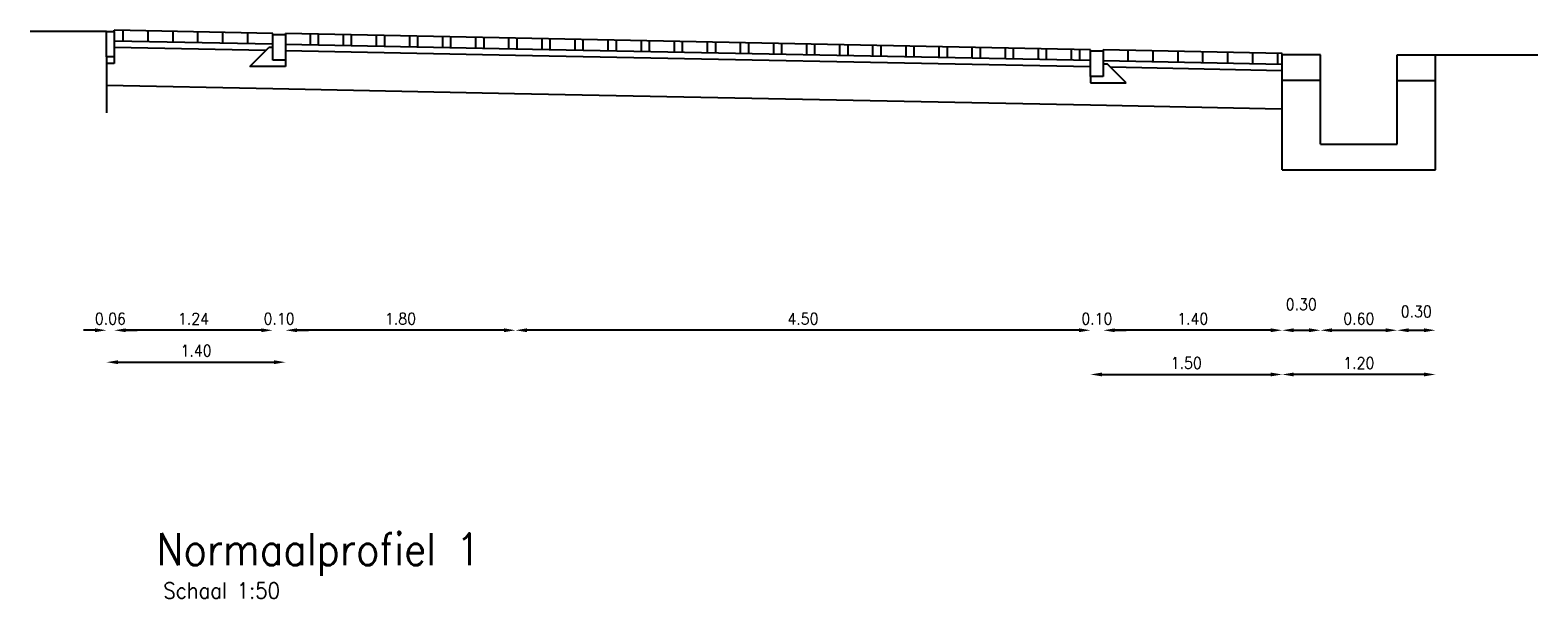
# Model space of a CAD drawing. Header units: metres. Extents: x -47485 to 186063, y 37957 to 328433.
# Tile 1 of 9: x 182859.5 to 182871.3, y 326509.34 to 326513.8. Entities that reach past the tile are written whole.
import ezdxf

# ---------------------------------------------------------------- set-up
doc = ezdxf.new("R2010")
doc.units = ezdxf.units.M
doc.header["$LTSCALE"] = 0.2
doc.layers.add('Z_ZZZ_T_T25_TEKST', color=7, linetype='Continuous')
doc.layers.add('Z_ZZZ_T_T50_TEKST', color=4, linetype='Continuous')
doc.styles.add('ROMANS', font='romans.shx', dxfattribs={"width": 0.9})
doc.styles.add('ROMANS1_50_25', font='romans.shx', dxfattribs={"width": 0.9, "height": 0.125})
doc.styles.add('ROMANS1_50_50', font='romans.shx', dxfattribs={"width": 0.9, "height": 0.25})
doc.dimstyles.new('1_50', dxfattribs={"dimscale": 0.05, "dimtxt": 1.8, "dimasz": 1.8, "dimexe": 1.8, "dimexo": 0.625, "dimgap": 0.9, "dimtad": 1, "dimlfac": -1, "dimzin": 0, "dimdsep": 46, "dimtxsty": 'ROMANS', "dimcen": 0.9, "dimse1": 1, "dimse2": 1, "dimadec": 0, "dimazin": 0, "dimtfac": 1, "dimtix": 1, "dimtofl": 0, "dimtmove": 2, "dimatfit": 3, "dimfxl": 1, "dimtolj": 1, "dimtzin": 0, "dimarcsym": 0})

# ---------------------------------------------------------------- blocks, each defined once
blk = doc.blocks.new('6x20')
for p, q in [((-0.06, 0), (0, 0)), ((-0.06, -0.2), (-0.06, 0)), ((0, 0), (0, -0.2)), ((0, -0.2), (-0.06, -0.2))]:
    blk.add_line(p, q)
blk = doc.blocks.new('10x20')
for p, q in [((-0.1, 0), (0, 0)), ((-0.1, -0.2), (-0.1, 0)), ((0, 0), (0, -0.2)), ((0, -0.2), (-0.1, -0.2))]:
    blk.add_line(p, q)
blk = doc.blocks.new('*D2')
at = {"color": 0, "lineweight": -2, "transparency": 16777216}
blk.add_line((182870.41, 326511.101), (182869.39, 326511.101), dxfattribs=at)
at = {"color": 0, "transparency": 16777216}
for points in [[(182869.39, 326511.116), (182869.39, 326511.086), (182869.3, 326511.101)], [(182870.41, 326511.116), (182870.41, 326511.086), (182870.5, 326511.101)]]:
    blk.add_solid(points, dxfattribs=at)
at = {"layer": 'Defpoints', "color": 0, "transparency": 16777216}
for p in [(182869.3, 326512.704), (182870.5, 326512.704), (182869.3, 326511.101)]:
    blk.add_point(p, dxfattribs=at)
at = {"color": 0, "transparency": 16777216, "insert": (182869.9, 326511.191), "char_height": 0.09, "attachment_point": 5, "style": 'ROMANS'}
blk.add_mtext('\\A1;1.20', dxfattribs=at)
blk = doc.blocks.new('*D3')
at = {"color": 0, "lineweight": -2, "transparency": 16777216}
blk.add_line((182869.21, 326511.447), (182867.99, 326511.447), dxfattribs=at)
at = {"color": 0, "transparency": 16777216}
for points in [[(182867.99, 326511.462), (182867.99, 326511.432), (182867.9, 326511.447)], [(182869.21, 326511.462), (182869.21, 326511.432), (182869.3, 326511.447)]]:
    blk.add_solid(points, dxfattribs=at)
at = {"layer": 'Defpoints', "color": 0, "transparency": 16777216}
for p in [(182867.9, 326513.642), (182869.3, 326512.704), (182867.9, 326511.447)]:
    blk.add_point(p, dxfattribs=at)
at = {"color": 0, "transparency": 16777216, "insert": (182868.6, 326511.537), "char_height": 0.09, "attachment_point": 5, "style": 'ROMANS'}
blk.add_mtext('\\A1;1.40', dxfattribs=at)
blk = doc.blocks.new('*D4')
at = {"color": 0, "lineweight": -2, "transparency": 16777216}
for p, q in [((182867.71, 326511.447), (182867.62, 326511.447)), ((182867.99, 326511.447), (182868.08, 326511.447))]:
    blk.add_line(p, q, dxfattribs=at)
at = {"color": 0, "transparency": 16777216}
for points in [[(182867.71, 326511.462), (182867.71, 326511.432), (182867.8, 326511.447)], [(182867.99, 326511.462), (182867.99, 326511.432), (182867.9, 326511.447)]]:
    blk.add_solid(points, dxfattribs=at)
at = {"layer": 'Defpoints', "color": 0, "transparency": 16777216}
for p in [(182867.8, 326513.639), (182867.9, 326513.642), (182867.8, 326511.447)]:
    blk.add_point(p, dxfattribs=at)
at = {"color": 0, "transparency": 16777216, "insert": (182867.85, 326511.537), "char_height": 0.09, "attachment_point": 5, "style": 'ROMANS'}
blk.add_mtext('\\A1;0.10', dxfattribs=at)
blk = doc.blocks.new('*D5')
at = {"color": 0, "lineweight": -2, "transparency": 16777216}
blk.add_line((182867.71, 326511.447), (182863.39, 326511.447), dxfattribs=at)
at = {"color": 0, "transparency": 16777216}
for points in [[(182863.39, 326511.462), (182863.39, 326511.432), (182863.3, 326511.447)], [(182867.71, 326511.462), (182867.71, 326511.432), (182867.8, 326511.447)]]:
    blk.add_solid(points, dxfattribs=at)
at = {"layer": 'Defpoints', "color": 0, "transparency": 16777216}
for p in [(182863.3, 326513.734), (182867.8, 326513.639), (182863.3, 326511.447)]:
    blk.add_point(p, dxfattribs=at)
at = {"color": 0, "transparency": 16777216, "insert": (182865.55, 326511.537), "char_height": 0.09, "attachment_point": 5, "style": 'ROMANS'}
blk.add_mtext('\\A1;4.50', dxfattribs=at)
blk = doc.blocks.new('*D6')
at = {"color": 0, "lineweight": -2, "transparency": 16777216}
blk.add_line((182863.21, 326511.447), (182861.59, 326511.447), dxfattribs=at)
at = {"color": 0, "transparency": 16777216}
for points in [[(182861.59, 326511.462), (182861.59, 326511.432), (182861.5, 326511.447)], [(182863.21, 326511.462), (182863.21, 326511.432), (182863.3, 326511.447)]]:
    blk.add_solid(points, dxfattribs=at)
at = {"layer": 'Defpoints', "color": 0, "transparency": 16777216}
for p in [(182861.5, 326513.762), (182863.3, 326513.734), (182861.5, 326511.447)]:
    blk.add_point(p, dxfattribs=at)
at = {"color": 0, "transparency": 16777216, "insert": (182862.4, 326511.537), "char_height": 0.09, "attachment_point": 5, "style": 'ROMANS'}
blk.add_mtext('\\A1;1.80', dxfattribs=at)
blk = doc.blocks.new('*D7')
at = {"color": 0, "lineweight": -2, "transparency": 16777216}
for p, q in [((182861.31, 326511.447), (182861.22, 326511.447)), ((182861.59, 326511.447), (182861.68, 326511.447))]:
    blk.add_line(p, q, dxfattribs=at)
at = {"color": 0, "transparency": 16777216}
for points in [[(182861.31, 326511.462), (182861.31, 326511.432), (182861.4, 326511.447)], [(182861.59, 326511.462), (182861.59, 326511.432), (182861.5, 326511.447)]]:
    blk.add_solid(points, dxfattribs=at)
at = {"layer": 'Defpoints', "color": 0, "transparency": 16777216}
for p in [(182861.4, 326513.767), (182861.5, 326513.762), (182861.4, 326511.447)]:
    blk.add_point(p, dxfattribs=at)
at = {"color": 0, "transparency": 16777216, "insert": (182861.45, 326511.537), "char_height": 0.09, "attachment_point": 5, "style": 'ROMANS'}
blk.add_mtext('\\A1;0.10', dxfattribs=at)
blk = doc.blocks.new('*D8')
at = {"color": 0, "lineweight": -2, "transparency": 16777216}
blk.add_line((182861.31, 326511.447), (182860.25, 326511.447), dxfattribs=at)
at = {"color": 0, "transparency": 16777216}
for points in [[(182860.25, 326511.462), (182860.25, 326511.432), (182860.16, 326511.447)], [(182861.31, 326511.462), (182861.31, 326511.432), (182861.4, 326511.447)]]:
    blk.add_solid(points, dxfattribs=at)
at = {"layer": 'Defpoints', "color": 0, "transparency": 16777216}
for p in [(182860.16, 326513.787), (182861.4, 326513.767), (182860.16, 326511.447)]:
    blk.add_point(p, dxfattribs=at)
at = {"color": 0, "transparency": 16777216, "insert": (182860.78, 326511.537), "char_height": 0.09, "attachment_point": 5, "style": 'ROMANS'}
blk.add_mtext('\\A1;1.24', dxfattribs=at)
blk = doc.blocks.new('*D9')
at = {"color": 0, "lineweight": -2, "transparency": 16777216}
for p, q in [((182860.01, 326511.447), (182859.92, 326511.447)), ((182860.25, 326511.447), (182860.34, 326511.447))]:
    blk.add_line(p, q, dxfattribs=at)
at = {"color": 0, "transparency": 16777216}
for points in [[(182860.01, 326511.462), (182860.01, 326511.432), (182860.1, 326511.447)], [(182860.25, 326511.462), (182860.25, 326511.432), (182860.16, 326511.447)]]:
    blk.add_solid(points, dxfattribs=at)
at = {"layer": 'Defpoints', "color": 0, "transparency": 16777216}
for p in [(182860.1, 326513.787), (182860.16, 326513.787), (182860.1, 326511.447)]:
    blk.add_point(p, dxfattribs=at)
at = {"color": 0, "transparency": 16777216, "insert": (182860.13, 326511.537), "char_height": 0.09, "attachment_point": 5, "style": 'ROMANS'}
blk.add_mtext('\\A1;0.06', dxfattribs=at)
blk = doc.blocks.new('*D10')
at = {"color": 0, "lineweight": -2, "transparency": 16777216}
blk.add_line((182860.19, 326511.197), (182861.41, 326511.197), dxfattribs=at)
at = {"color": 0, "transparency": 16777216}
for points in [[(182860.19, 326511.212), (182860.19, 326511.182), (182860.1, 326511.197)], [(182861.41, 326511.212), (182861.41, 326511.182), (182861.5, 326511.197)]]:
    blk.add_solid(points, dxfattribs=at)
at = {"layer": 'Defpoints', "color": 0, "transparency": 16777216}
for p in [(182861.5, 326513.635), (182860.1, 326513.587), (182861.5, 326511.197)]:
    blk.add_point(p, dxfattribs=at)
at = {"color": 0, "transparency": 16777216, "insert": (182860.8, 326511.287), "char_height": 0.09, "attachment_point": 5, "style": 'ROMANS'}
blk.add_mtext('\\A1;1.40', dxfattribs=at)
blk = doc.blocks.new('*D11')
at = {"color": 0, "lineweight": -2, "transparency": 16777216}
blk.add_line((182867.89, 326511.101), (182869.21, 326511.101), dxfattribs=at)
at = {"color": 0, "transparency": 16777216}
for points in [[(182867.89, 326511.116), (182867.89, 326511.086), (182867.8, 326511.101)], [(182869.21, 326511.116), (182869.21, 326511.086), (182869.3, 326511.101)]]:
    blk.add_solid(points, dxfattribs=at)
at = {"layer": 'Defpoints', "color": 0, "transparency": 16777216}
for p in [(182867.8, 326513.634), (182869.3, 326513.634), (182869.3, 326511.101)]:
    blk.add_point(p, dxfattribs=at)
at = {"color": 0, "transparency": 16777216, "insert": (182868.55, 326511.191), "char_height": 0.09, "attachment_point": 5, "style": 'ROMANS'}
blk.add_mtext('\\A1;1.50', dxfattribs=at)
blk = doc.blocks.new('*D12')
at = {"color": 0, "lineweight": -2, "transparency": 16777216}
blk.add_line((182869.39, 326511.447), (182869.51, 326511.447), dxfattribs=at)
at = {"color": 0, "transparency": 16777216}
for points in [[(182869.39, 326511.462), (182869.39, 326511.432), (182869.3, 326511.447)], [(182869.51, 326511.462), (182869.51, 326511.432), (182869.6, 326511.447)]]:
    blk.add_solid(points, dxfattribs=at)
at = {"layer": 'Defpoints', "color": 0, "transparency": 16777216}
for p in [(182869.6, 326512.904), (182869.3, 326512.704), (182869.6, 326511.447)]:
    blk.add_point(p, dxfattribs=at)
at = {"color": 0, "transparency": 16777216, "insert": (182869.45, 326511.65), "char_height": 0.09, "attachment_point": 5, "style": 'ROMANS'}
blk.add_mtext('\\A1;0.30', dxfattribs=at)
blk = doc.blocks.new('*D13')
at = {"color": 0, "lineweight": -2, "transparency": 16777216}
blk.add_line((182869.69, 326511.447), (182870.11, 326511.447), dxfattribs=at)
at = {"color": 0, "transparency": 16777216}
for points in [[(182869.69, 326511.462), (182869.69, 326511.432), (182869.6, 326511.447)], [(182870.11, 326511.462), (182870.11, 326511.432), (182870.2, 326511.447)]]:
    blk.add_solid(points, dxfattribs=at)
at = {"layer": 'Defpoints', "color": 0, "transparency": 16777216}
for p in [(182869.6, 326512.904), (182870.2, 326512.904), (182870.2, 326511.447)]:
    blk.add_point(p, dxfattribs=at)
at = {"color": 0, "transparency": 16777216, "insert": (182869.9, 326511.537), "char_height": 0.09, "attachment_point": 5, "style": 'ROMANS'}
blk.add_mtext('\\A1;0.60', dxfattribs=at)
blk = doc.blocks.new('*D14')
at = {"color": 0, "lineweight": -2, "transparency": 16777216}
blk.add_line((182870.29, 326511.447), (182870.41, 326511.447), dxfattribs=at)
at = {"color": 0, "transparency": 16777216}
for points in [[(182870.29, 326511.462), (182870.29, 326511.432), (182870.2, 326511.447)], [(182870.41, 326511.462), (182870.41, 326511.432), (182870.5, 326511.447)]]:
    blk.add_solid(points, dxfattribs=at)
at = {"layer": 'Defpoints', "color": 0, "transparency": 16777216}
for p in [(182870.2, 326512.904), (182870.5, 326512.704), (182870.5, 326511.447)]:
    blk.add_point(p, dxfattribs=at)
at = {"color": 0, "transparency": 16777216, "insert": (182870.35, 326511.594), "char_height": 0.09, "attachment_point": 5, "style": 'ROMANS'}
blk.add_mtext('\\A1;0.30', dxfattribs=at)

msp = doc.modelspace()

# ---------------------------------------------------------------- linework, layer by layer
for p, q in [((182860.1, 326513.787), (182859.502, 326513.787)), ((182861.4, 326513.772), (182860.16, 326513.797)), ((182860.16, 326513.787), (182860.16, 326513.797)), ((182860.23, 326513.711), (182860.23, 326513.796)), ((182860.425, 326513.707), (182860.425, 326513.792)), ((182860.62, 326513.703), (182860.62, 326513.788)), ((182860.815, 326513.699), (182860.815, 326513.784)), ((182861.01, 326513.695), (182861.01, 326513.78)), ((182861.205, 326513.691), (182861.205, 326513.776)), ((182861.4, 326513.762), (182861.4, 326513.772)), ((182861.5, 326513.762), (182861.5, 326513.77)), ((182863.3, 326513.734), (182861.5, 326513.77)), ((182861.695, 326513.681), (182861.695, 326513.766)), ((182861.759, 326513.68), (182861.759, 326513.765)), ((182861.954, 326513.676), (182861.954, 326513.761)), ((182862.018, 326513.675), (182862.018, 326513.76)), ((182862.213, 326513.671), (182862.213, 326513.756)), ((182862.277, 326513.67), (182862.277, 326513.755)), ((182862.472, 326513.666), (182862.472, 326513.751)), ((182862.536, 326513.665), (182862.536, 326513.75)), ((182862.731, 326513.661), (182862.731, 326513.746)), ((182862.795, 326513.659), (182862.795, 326513.744)), ((182862.99, 326513.655), (182862.99, 326513.741)), ((182863.054, 326513.654), (182863.054, 326513.739)), ((182861.4, 326513.687), (182860.16, 326513.712)), ((182861.346, 326513.638), (182860.16, 326513.662)), ((182861.22, 326513.512), (182861.37, 326513.662)), ((182861.4, 326513.662), (182861.37, 326513.662)), ((182863.3, 326513.649), (182861.5, 326513.685)), ((182863.299, 326513.599), (182861.5, 326513.635)), ((182863.249, 326513.65), (182863.249, 326513.735)), ((182867.8, 326513.644), (182863.3, 326513.734)), ((182867.8, 326513.559), (182863.3, 326513.649)), ((182863.313, 326513.649), (182863.313, 326513.734)), ((182863.508, 326513.645), (182863.508, 326513.73)), ((182863.572, 326513.644), (182863.572, 326513.729)), ((182863.767, 326513.64), (182863.767, 326513.725)), ((182863.831, 326513.639), (182863.831, 326513.724)), ((182864.026, 326513.635), (182864.026, 326513.72)), ((182864.09, 326513.633), (182864.09, 326513.719)), ((182864.285, 326513.63), (182864.285, 326513.715)), ((182864.349, 326513.628), (182864.349, 326513.713)), ((182864.544, 326513.624), (182864.544, 326513.709)), ((182864.608, 326513.623), (182864.608, 326513.708)), ((182864.803, 326513.619), (182864.803, 326513.704)), ((182864.867, 326513.618), (182864.867, 326513.703)), ((182865.062, 326513.614), (182865.062, 326513.699)), ((182865.126, 326513.613), (182865.126, 326513.698)), ((182865.321, 326513.609), (182865.321, 326513.694)), ((182865.385, 326513.608), (182865.385, 326513.693)), ((182865.58, 326513.604), (182865.58, 326513.689)), ((182865.644, 326513.602), (182865.644, 326513.687)), ((182865.839, 326513.599), (182865.839, 326513.684)), ((182865.903, 326513.597), (182865.903, 326513.682)), ((182866.098, 326513.593), (182866.098, 326513.678)), ((182866.162, 326513.592), (182866.162, 326513.677)), ((182866.357, 326513.588), (182866.357, 326513.673)), ((182866.421, 326513.587), (182866.421, 326513.672)), ((182866.616, 326513.583), (182866.616, 326513.668)), ((182866.68, 326513.582), (182866.68, 326513.667)), ((182866.875, 326513.578), (182866.875, 326513.663)), ((182866.939, 326513.577), (182866.939, 326513.662)), ((182867.134, 326513.573), (182867.134, 326513.658)), ((182867.198, 326513.571), (182867.198, 326513.656)), ((182867.393, 326513.567), (182867.393, 326513.652)), ((182867.457, 326513.566), (182867.457, 326513.651)), ((182867.652, 326513.562), (182867.652, 326513.647)), ((182867.716, 326513.561), (182867.716, 326513.646)), ((182867.8, 326513.634), (182867.8, 326513.644)), ((182869.3, 326513.614), (182867.9, 326513.642)), ((182867.9, 326513.634), (182867.9, 326513.642)), ((182867.9, 326513.634), (182867.9, 326513.642)), ((182868.095, 326513.553), (182868.095, 326513.638)), ((182868.29, 326513.549), (182868.29, 326513.635)), ((182868.485, 326513.546), (182868.485, 326513.631)), ((182868.68, 326513.542), (182868.68, 326513.627)), ((182868.875, 326513.538), (182868.875, 326513.623)), ((182860.1, 326513.587), (182860.1, 326513.537)), ((182860.16, 326513.537), (182860.1, 326513.537)), ((182860.1, 326513.537), (182860.1, 326513.15)), ((182860.16, 326513.587), (182860.16, 326513.537)), ((182861.5, 326513.512), (182861.22, 326513.512)), ((182861.5, 326513.562), (182861.5, 326513.512)), ((182867.8, 326513.509), (182863.299, 326513.599)), ((182869.3, 326513.529), (182867.9, 326513.557)), ((182867.9, 326513.534), (182867.93, 326513.534)), ((182868.08, 326513.384), (182867.93, 326513.534)), ((182869.299, 326513.479), (182867.958, 326513.506)), ((182869.07, 326513.534), (182869.07, 326513.619)), ((182869.265, 326513.53), (182869.265, 326513.615)), ((182869.3, 326513.604), (182869.3, 326513.614)), ((182869.3, 326512.704), (182869.3, 326513.604)), ((182869.6, 326513.604), (182869.3, 326513.604)), ((182869.6, 326512.904), (182869.6, 326513.604)), ((182870.2, 326513.604), (182870.5, 326513.604)), ((182870.2, 326512.904), (182870.2, 326513.604)), ((182870.5, 326512.704), (182870.5, 326513.604)), ((182870.5, 326513.604), (182871.301, 326513.604)), ((182867.8, 326513.434), (182867.8, 326513.384)), ((182869.6, 326513.404), (182869.3, 326513.404)), ((182870.2, 326513.404), (182870.5, 326513.404)), ((182861.4, 326513.337), (182860.1, 326513.363)), ((182863.293, 326513.299), (182861.4, 326513.337)), ((182867.8, 326513.209), (182863.293, 326513.299)), ((182867.8, 326513.384), (182868.08, 326513.384)), ((182869.293, 326513.179), (182867.8, 326513.209)), ((182869.6, 326512.904), (182870.2, 326512.904)), ((182869.3, 326512.704), (182870.5, 326512.704))]:
    msp.add_line(p, q)

# ---------------------------------------------------------------- block references
for name, p in [('6x20', (182860.16, 326513.787)), ('10x20', (182861.5, 326513.762)), ('10x20', (182867.9, 326513.634))]:
    msp.add_blockref(name, p)

# ---------------------------------------------------------------- texts
at = {"layer": 'Z_ZZZ_T_T25_TEKST', "style": 'ROMANS1_50_25', "width": 0.9}
msp.add_text('Schaal 1:50', height=0.125, dxfattribs=at).set_placement((182860.545, 326509.346))
at = {"layer": 'Z_ZZZ_T_T50_TEKST', "style": 'ROMANS1_50_50', "width": 0.9}
msp.add_text('Normaalprofiel 1', height=0.25, dxfattribs=at).set_placement((182860.49, 326509.607))

# ---------------------------------------------------------------- dimensions: what is measured, and where the dimension line sits
for base, p1, p2, picture, middle in [((182860.1, 326511.447), (182860.16, 326513.787), (182860.1, 326513.787), '*D9', (182860.13, 326511.537)), ((182860.16, 326511.447), (182861.4, 326513.767), (182860.16, 326513.787), '*D8', (182860.78, 326511.537)), ((182861.4, 326511.447), (182861.5, 326513.762), (182861.4, 326513.767), '*D7', (182861.45, 326511.537)), ((182861.5, 326511.447), (182863.3, 326513.734), (182861.5, 326513.762), '*D6', (182862.4, 326511.537)), ((182861.5, 326511.197), (182860.1, 326513.587), (182861.5, 326513.635), '*D10', (182860.8, 326511.287)), ((182863.3, 326511.447), (182867.8, 326513.639), (182863.3, 326513.734), '*D5', (182865.55, 326511.537)), ((182867.8, 326511.447), (182867.9, 326513.642), (182867.8, 326513.639), '*D4', (182867.85, 326511.537)), ((182869.3, 326511.101), (182867.8, 326513.634), (182869.3, 326513.634), '*D11', (182868.55, 326511.191)), ((182867.9, 326511.447), (182869.3, 326512.704), (182867.9, 326513.642), '*D3', (182868.6, 326511.537)), ((182870.2, 326511.447), (182869.6, 326512.904), (182870.2, 326512.904), '*D13', (182869.9, 326511.537)), ((182869.3, 326511.101), (182870.5, 326512.704), (182869.3, 326512.704), '*D2', (182869.9, 326511.191))]:
    dim = msp.add_linear_dim(base=base, p1=p1, p2=p2, dimstyle='1_50')
    dim.commit()
    dim.dimension.update_dxf_attribs({"geometry": picture, "text_midpoint": middle})
for base, p1, p2, picture, middle in [((182869.6, 326511.447), (182869.3, 326512.704), (182869.6, 326512.904), '*D12', (182869.45, 326511.65)), ((182870.5, 326511.447), (182870.2, 326512.904), (182870.5, 326512.704), '*D14', (182870.35, 326511.594))]:
    dim = msp.add_linear_dim(base=base, p1=p1, p2=p2, dimstyle='1_50')
    dim.commit()
    dim.dimension.update_dxf_attribs({"geometry": picture, "text_midpoint": middle, "dimtype": 160})

doc.saveas('drawing.dxf')
